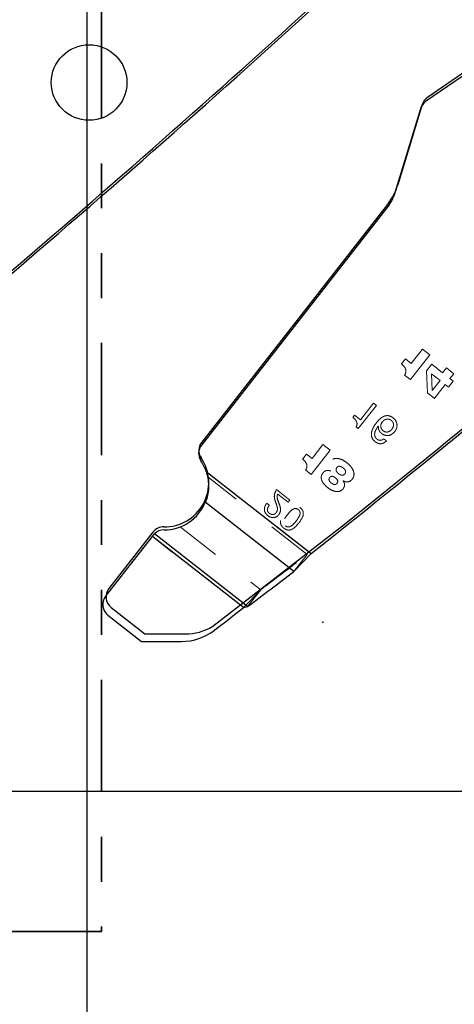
# Model space of a CAD drawing. Header units: inches. Extents: x 0.1 to 87.3, y 0.1 to 33.9.
# Tile 49 of 174: x 21.2 to 22.1, y 20 to 22.2. Entities that reach past the tile are written whole.
import ezdxf

# ---------------------------------------------------------------- set-up
doc = ezdxf.new("R2010")
doc.units = ezdxf.units.IN
doc.header["$MEASUREMENT"] = 0
doc.header["$PDSIZE"] = -1
for name, pattern in [('CENTERX2', [0.8, 0.5, -0.1, 0.1, -0.1]), ('HIDDEN', [0.075, 0.05, -0.025]), ('PHANTOM', [0.5, 0.25, -0.05, 0.05, -0.05, 0.05, -0.05])]:
    doc.linetypes.add(name, pattern=pattern)
doc.layers.add('DIMENSIONS', color=171, linetype='Continuous')
doc.layers.add('SECTION_VIEWS', color=7, linetype='PHANTOM', lineweight=35)
doc.styles.add('SLDTEXTSTYLE0', font='TXT', dxfattribs={"width": 0.75})
doc.dimstyles.new('SLDDIMSTYLE3', dxfattribs={"dimtxt": 0.125, "dimasz": 0.13, "dimexe": 0, "dimexo": 0.0625, "dimgap": 0.03125, "dimtad": 0, "dimtih": 1, "dimtoh": 1, "dimdec": 4, "dimrnd": 1e-09, "dimzin": 12, "dimdsep": 46, "dimtxsty": 'SLDTEXTSTYLE0', "dimsah": 1, "dimcen": 0, "dimadec": 0, "dimazin": 3, "dimtfac": 1, "dimtdec": 4, "dimtofl": 0, "dimtmove": 0, "dimatfit": 3, "dimfxl": 1, "dimfrac": 2, "dimtolj": 1, "dimtzin": 12, "dimarcsym": 0})
doc.dimstyles.new('SLDDIMSTYLE7', dxfattribs={"dimtxt": 0.125, "dimasz": 0.13, "dimexe": 0, "dimexo": 0.0625, "dimgap": 0.03125, "dimtad": 0, "dimtih": 1, "dimtoh": 1, "dimdec": 1, "dimrnd": 1e-09, "dimzin": 12, "dimdsep": 46, "dimtxsty": 'SLDTEXTSTYLE0', "dimsah": 1, "dimcen": 0.09, "dimadec": 0, "dimazin": 3, "dimtfac": 1, "dimtdec": 1, "dimtofl": 0, "dimtmove": 0, "dimatfit": 3, "dimfxl": 1, "dimfrac": 2, "dimtolj": 1, "dimtzin": 12, "dimarcsym": 0})

# ---------------------------------------------------------------- blocks, each defined once
blk = doc.blocks.new('_D_5')
at = {"layer": 'DIMENSIONS'}
for p, q in [((23.8757, 22.9093), (22.4666, 15.5391)), ((21.0989, 16.0121), (21.0608, 16.0121)), ((21.0608, 16.0121), (21.0608, 15.8136)), ((21.5145, 16.0121), (21.5526, 16.0121)), ((21.5526, 16.0121), (21.5526, 15.8136)), ((21.0608, 15.8136), (21.0989, 15.8136)), ((21.5526, 15.8136), (21.5145, 15.8136)), ((22.4666, 15.5391), (22.2479, 15.5391))]:
    blk.add_line(p, q, dxfattribs=at)
blk.add_solid([(23.8757, 22.9093), (23.8316, 22.7854), (23.8709, 22.7779)], dxfattribs=at)
at = {"layer": 'DIMENSIONS', "char_height": 0.125, "attachment_point": 1, "style": 'SLDTEXTSTYLE0'}
for s, insert in [('2.705', (21.0989, 15.9748)), ('%%c', (21.0046, 15.7878)), ('.1065', (21.1932, 15.7878)), ('TBD PER TAPPING UNIT', (20.4281, 15.5893)), ('SPECIFICATIONS', (20.6663, 15.3909))]:
    blk.add_mtext(s, dxfattribs=dict(at, insert=insert))
blk = doc.blocks.new('_D_10')
at = {"layer": 'DIMENSIONS'}
for p, q in [((2.8197, 20.8042), (2.8197, 14.5427)), ((48.3846, 20.3884), (48.3846, 14.5427)), ((2.8197, 14.6677), (27.4208, 14.6677)), ((48.3846, 14.6677), (27.7909, 14.6677))]:
    blk.add_line(p, q, dxfattribs=at)
for centre, start, end in [((27.6426, 14.655), 153.4349, 206.5651), ((27.569, 14.655), 333.4349, 26.5651)]:
    blk.add_arc(centre, 0.2219, start, end, dxfattribs=at)
for points in [[(2.8197, 14.6677), (2.9497, 14.6477), (2.9497, 14.6877)], [(48.3846, 14.6677), (48.2546, 14.6877), (48.2546, 14.6477)]]:
    blk.add_solid(points, dxfattribs=at)
at = {"layer": 'DIMENSIONS', "insert": (27.4442, 14.7169), "char_height": 0.125, "attachment_point": 1, "style": 'SLDTEXTSTYLE0'}
blk.add_mtext('45.6', dxfattribs=at)

msp = doc.modelspace()

# ---------------------------------------------------------------- linework, layer by layer
at = {"color": 7, "linetype": 'Continuous'}
for p, q in [((21.30957, 20.43835), (21.30957, 26.74835)), ((21.30957, 20.43835), (21.30957, 26.74835)), ((22.31111, 22.1521), (22.06769, 21.98389)), ((22.05605, 21.96795), (22.00149, 21.78893)), ((21.98042, 21.74841), (21.56479, 21.21642)), ((21.58966, 20.80598), (21.8819, 21.03268)), ((21.4564, 21.01599), (21.3581, 20.89016)), ((21.36327, 20.84805), (21.43856, 20.78923)), ((21.43856, 20.78923), (21.528, 20.78906)), ((21.30957, 16.36386), (21.30957, 20.59835)), ((21.30957, 20.43835), (19.88457, 20.43835)), ((22.73457, 20.43835), (21.30957, 20.43835))]:
    msp.add_line(p, q, dxfattribs=at)
at = {"color": 7, "linetype": 'CENTERX2'}
msp.add_line((21.30957, 17.28335), (21.30957, 23.59335), dxfattribs=at)
at = {"color": 7, "linetype": 'Continuous', "lineweight": 25}
for p, q in [((22.31071, 22.14547), (22.06333, 21.97451)), ((22.05169, 21.95858), (21.99244, 21.76417)), ((21.98233, 21.74472), (21.56439, 21.20978)), ((21.57501, 21.1506), (21.80867, 20.96805)), ((21.77026, 20.92821), (21.57294, 21.08238)), ((21.45513, 21.00589), (21.45783, 21.00933)), ((21.45783, 21.00933), (21.45984, 21.01165)), ((21.66694, 20.84985), (21.45984, 21.01165)), ((21.35104, 20.87266), (21.45513, 21.00589)), ((21.65771, 20.84762), (21.45513, 21.00589)), ((21.77026, 20.92821), (21.80867, 20.96805)), ((21.65771, 20.84762), (21.66694, 20.84985)), ((21.35621, 20.83055), (21.43048, 20.77252)), ((21.43048, 20.77252), (21.51973, 20.77235))]:
    msp.add_line(p, q, dxfattribs=at)
at = {"color": 7, "linetype": 'HIDDEN', "lineweight": 18}
for p, q in [((22.02962, 21.35557), (22.07252, 21.41049)), ((22.05611, 21.42331), (22.03139, 21.39167)), ((22.07252, 21.41049), (22.05611, 21.42331)), ((22.01853, 21.40172), (22.00966, 21.39036)), ((22.03139, 21.39167), (22.01853, 21.40172)), ((22.06517, 21.3748), (22.07693, 21.3895)), ((22.07693, 21.3895), (22.10113, 21.37059)), ((22.10113, 21.37059), (22.10964, 21.38148)), ((22.10964, 21.38148), (22.12605, 21.36866)), ((22.01669, 21.36567), (22.02962, 21.35557)), ((22.06745, 21.32601), (22.06517, 21.3748)), ((22.07638, 21.36833), (22.09562, 21.3533)), ((22.07833, 21.33116), (22.07638, 21.36833)), ((22.12605, 21.36866), (22.11754, 21.35777)), ((22.09562, 21.3533), (22.07833, 21.33116)), ((22.11447, 21.33857), (22.10722, 21.34423)), ((22.12495, 21.35198), (22.11447, 21.33857)), ((22.11754, 21.35777), (22.12495, 21.35198)), ((22.08315, 21.31375), (22.06745, 21.32601)), ((21.91355, 21.24653), (21.95372, 21.29794)), ((21.94756, 21.30275), (21.91878, 21.26592)), ((21.95372, 21.29794), (21.94756, 21.30275)), ((21.90543, 21.27634), (21.90158, 21.27142)), ((21.91878, 21.26592), (21.90543, 21.27634)), ((21.90884, 21.25021), (21.91355, 21.24653)), ((21.96888, 21.24161), (21.97242, 21.23952)), ((21.83485, 21.21081), (21.81063, 21.17981)), ((21.85093, 21.19824), (21.83485, 21.21081)), ((21.97599, 21.21888), (21.96983, 21.22369)), ((21.79804, 21.18965), (21.78934, 21.17852)), ((21.81063, 21.17981), (21.79804, 21.18965)), ((21.8089, 21.14444), (21.85093, 21.19824)), ((21.57501, 21.1506), (21.80867, 20.96805)), ((21.79623, 21.15434), (21.8089, 21.14444)), ((21.85208, 21.15189), (21.85197, 21.15175)), ((21.79956, 20.96572), (21.57819, 21.13868)), ((21.87959, 21.13017), (21.8797, 21.13031)), ((21.76115, 21.08725), (21.73151, 21.11042)), ((21.7341, 21.10066), (21.75741, 21.08245)), ((21.71532, 21.07583), (21.70987, 21.08008)), ((21.75741, 21.08245), (21.76115, 21.08725)), ((21.51699, 21.02741), (21.69624, 20.88736)), ((21.65771, 20.84762), (21.45513, 21.00589)), ((21.77026, 20.92821), (21.79956, 20.96572)), ((21.65771, 20.84762), (21.69624, 20.88736)), ((21.66694, 20.84985), (21.69624, 20.88736))]:
    msp.add_line(p, q, dxfattribs=at)
at = {"color": 7, "linetype": 'Continuous', "lineweight": 25}
msp.add_circle((21.31414, 22.01714), 0.08418, dxfattribs=at)
for centre, radius, start, end in [((3.25452, 42.55726), 27.55906, 308.428925, 312.564485), ((4.67952, 42.55726), 27.55906, 308.428925, 312.564485), ((22.08038, 21.94983), 0.03, 124.64598, 163.05179), ((21.93505, 21.78166), 0.06, 321.99999, 343.05179), ((21.58803, 21.19131), 0.03, 141.99999, 214.11214), ((21.4817, 21.11929), 0.09843, 18.55244, 34.11214), ((21.4817, 21.11929), 0.09843, 269.89644, 337.97311), ((21.48147, 20.99086), 0.03, 89.89644, 136.13192), ((7.24006, 39.97912), 23.95963, 307.022805, 307.332906), ((21.37468, 20.85419), 0.03, 141.99999, 232), ((4.67646, 42.55334), 27.55906, 307.868489, 308.037489), ((21.51996, 20.89235), 0.12, 269.89128, 307.86849)]:
    msp.add_arc(centre, radius, start, end, dxfattribs=at)
at = {"color": 7, "linetype": 'Continuous'}
for centre, radius, start, end in [((3.25492, 42.56389), 27.55906, 308.622484, 312.564485), ((4.67992, 42.56389), 27.55906, 308.622484, 312.564485), ((22.08475, 21.95921), 0.03, 124.64598, 163.05179), ((21.88192, 21.82536), 0.125, 321.99999, 343.05179), ((21.58843, 21.19795), 0.03, 141.99999, 214.11214), ((21.4821, 21.12593), 0.09843, 269.08395, 34.11214), ((21.48005, 20.99752), 0.03, 89.08395, 141.99999), ((21.38174, 20.87169), 0.03, 141.99999, 232), ((21.52822, 20.90906), 0.12, 269.89128, 300.79434)]:
    msp.add_arc(centre, radius, start, end, dxfattribs=at)
at = {"color": 7, "linetype": 'HIDDEN', "lineweight": 18}
for centre, radius, start, end in [((23.57178, 20.16296), 1.88158, 141.11131, 142.29425), ((7.26936, 40.01663), 23.95963, 307.022805, 307.332906)]:
    msp.add_arc(centre, radius, start, end, dxfattribs=at)
for points, knots in [([(22.00966, 21.39036), (22.01178, 21.38856), (22.01587, 21.3851), (22.01919, 21.37905), (22.01981, 21.37378), (22.01902, 21.36953), (22.0175, 21.36701), (22.01669, 21.36567)], [0, 0, 0, 0, 0.2895919, 0.557909, 0.694478, 0.8377092, 1, 1, 1, 1]), ([(21.95822, 21.25204), (21.95815, 21.25018), (21.95801, 21.24658), (21.95972, 21.24203), (21.9621, 21.23862), (21.9652, 21.23555), (21.97028, 21.232), (21.97813, 21.22996), (21.98713, 21.2324), (21.99406, 21.23828), (21.99827, 21.24521), (21.99997, 21.252), (21.99961, 21.25843), (21.99662, 21.26502), (21.99145, 21.27021), (21.98566, 21.27386), (21.98, 21.27543), (21.97464, 21.2752), (21.96454, 21.27182), (21.95861, 21.26496), (21.95384, 21.25944)], [0, 0, 0, 0, 0.0425608, 0.0822857, 0.1093832, 0.1381387, 0.1825392, 0.251167, 0.3174048, 0.3893804, 0.4555735, 0.5013518, 0.5489633, 0.6013525, 0.6644713, 0.714932, 0.7579565, 0.797644, 0.837003, 1, 1, 1, 1]), ([(21.95384, 21.25944), (21.95861, 21.26496), (21.96454, 21.27182), (21.97464, 21.2752), (21.98, 21.27543), (21.98566, 21.27386), (21.99145, 21.27021), (21.99662, 21.26502), (21.99961, 21.25843), (21.99997, 21.252), (21.99827, 21.24521), (21.99406, 21.23828), (21.98713, 21.2324), (21.97813, 21.22996), (21.97028, 21.232), (21.9652, 21.23555), (21.9621, 21.23862), (21.95972, 21.24203), (21.95801, 21.24658), (21.95815, 21.25018), (21.95822, 21.25204)], [0, 0, 0, 0, 0.16299704, 0.20235601, 0.2420435, 0.28506795, 0.3355287, 0.39864747, 0.45103668, 0.49864823, 0.54442647, 0.61061956, 0.68259524, 0.74883304, 0.81746079, 0.86186133, 0.89061679, 0.91771433, 0.95743916, 1, 1, 1, 1]), ([(21.90158, 21.27142), (21.90343, 21.26987), (21.90694, 21.2669), (21.91003, 21.2619), (21.91084, 21.25744), (21.91046, 21.25375), (21.9094, 21.25144), (21.90884, 21.25021)], [0, 0, 0, 0, 0.292109, 0.5574083, 0.6928273, 0.8363094, 1, 1, 1, 1]), ([(21.95384, 21.25944), (21.95012, 21.25415), (21.94476, 21.24651), (21.94214, 21.23469), (21.94336, 21.2261), (21.94809, 21.21936), (21.95373, 21.21504), (21.95908, 21.21278), (21.96464, 21.21227), (21.9708, 21.21407), (21.97419, 21.21721), (21.97599, 21.21888)], [0, 0, 0, 0, 0.25405623, 0.36694362, 0.47383904, 0.58939578, 0.68467621, 0.75391874, 0.81790966, 0.90340254, 1, 1, 1, 1]), ([(21.97599, 21.21888), (21.97419, 21.21721), (21.9708, 21.21407), (21.96464, 21.21227), (21.95908, 21.21278), (21.95373, 21.21504), (21.94809, 21.21936), (21.94336, 21.2261), (21.94214, 21.23469), (21.94476, 21.24651), (21.95012, 21.25415), (21.95384, 21.25944)], [0, 0, 0, 0, 0.09659746, 0.18209034, 0.24608126, 0.31532379, 0.41060422, 0.52616096, 0.63305638, 0.74594377, 1, 1, 1, 1]), ([(21.96983, 21.22369), (21.96876, 21.22279), (21.9667, 21.22105), (21.96276, 21.21998), (21.95871, 21.2205), (21.9554, 21.22242), (21.95292, 21.22476), (21.95127, 21.22711), (21.95012, 21.23001), (21.94973, 21.23352), (21.95094, 21.2416), (21.95483, 21.24736), (21.95796, 21.25201)], [0, 0, 0, 0, 0.0852026, 0.1635413, 0.2422229, 0.3295004, 0.3932682, 0.4505161, 0.5041877, 0.5830146, 0.6641895, 1, 1, 1, 1]), ([(21.95796, 21.25201), (21.95483, 21.24736), (21.95094, 21.2416), (21.94973, 21.23352), (21.95012, 21.23001), (21.95127, 21.22711), (21.95292, 21.22476), (21.9554, 21.22242), (21.95871, 21.2205), (21.96276, 21.21998), (21.9667, 21.22105), (21.96876, 21.22279), (21.96983, 21.22369)], [0, 0, 0, 0, 0.3358105, 0.4169854, 0.4958123, 0.5494839, 0.6067318, 0.6704996, 0.7577771, 0.8364587, 0.9147974, 1, 1, 1, 1]), ([(21.95796, 21.25201), (21.95801, 21.25201), (21.9581, 21.25202), (21.95818, 21.25203), (21.95822, 21.25204)], [0, 0, 0, 0, 0.5600684, 1, 1, 1, 1]), ([(21.96888, 21.24161), (21.96786, 21.24252), (21.96593, 21.24425), (21.96413, 21.24763), (21.96331, 21.25178), (21.96418, 21.25674), (21.96705, 21.26169), (21.97118, 21.26566), (21.97633, 21.26785), (21.98198, 21.26766), (21.98655, 21.26523), (21.98973, 21.26205), (21.99145, 21.25875), (21.99218, 21.25466), (21.99134, 21.24984), (21.98851, 21.24498), (21.98452, 21.24101), (21.98005, 21.23882), (21.97588, 21.23849), (21.97217, 21.23937), (21.97002, 21.24083), (21.96888, 21.24161)], [0, 0, 0, 0, 0.045934, 0.0872823, 0.1268069, 0.187149, 0.2527721, 0.3177321, 0.3777264, 0.4370373, 0.5028758, 0.5473684, 0.5877572, 0.6266676, 0.6859156, 0.7489064, 0.8141625, 0.8739241, 0.912811, 0.9537154, 1, 1, 1, 1]), ([(21.78934, 21.17852), (21.79143, 21.17676), (21.79544, 21.17337), (21.79868, 21.16744), (21.79929, 21.16228), (21.79852, 21.15811), (21.79703, 21.15565), (21.79623, 21.15434)], [0, 0, 0, 0, 0.2896123, 0.5579225, 0.6944847, 0.837711, 1, 1, 1, 1]), ([(21.8797, 21.13031), (21.88141, 21.12944), (21.88476, 21.12774), (21.89046, 21.12752), (21.89588, 21.12937), (21.90031, 21.13344), (21.90329, 21.13871), (21.90431, 21.1446), (21.90326, 21.15135), (21.89963, 21.15859), (21.89295, 21.1665), (21.88387, 21.17369), (21.87303, 21.17937), (21.86284, 21.18059), (21.85552, 21.17778), (21.85121, 21.17406), (21.84825, 21.16996), (21.84649, 21.16535), (21.8467, 21.16023), (21.84901, 21.15551), (21.85111, 21.15304), (21.85208, 21.15189)], [0, 0, 0, 0, 0.0435661, 0.0851595, 0.1268544, 0.171862, 0.2198282, 0.2632613, 0.3063298, 0.3742313, 0.4458137, 0.5424151, 0.6379927, 0.7241841, 0.7669433, 0.8141442, 0.852624, 0.8818509, 0.925723, 0.9655863, 1, 1, 1, 1]), ([(21.87961, 21.15891), (21.88158, 21.15714), (21.88446, 21.15453), (21.88559, 21.15006), (21.88505, 21.14758), (21.88385, 21.14561), (21.88204, 21.14381), (21.87961, 21.14262), (21.87662, 21.14238), (21.87314, 21.14346), (21.86962, 21.14578), (21.8665, 21.14863), (21.86451, 21.15171), (21.86389, 21.15473), (21.8644, 21.15747), (21.86573, 21.15973), (21.86736, 21.16139), (21.8696, 21.16254), (21.87421, 21.16258), (21.87741, 21.1604), (21.87961, 21.15891)], [0, 0, 0, 0, 0.1230751, 0.1802758, 0.20935, 0.2416582, 0.2887142, 0.3290932, 0.3676445, 0.4290832, 0.4983441, 0.5668972, 0.6296626, 0.6692613, 0.7106856, 0.7593707, 0.79166, 0.8205858, 0.8770758, 1, 1, 1, 1]), ([(21.83446, 21.14726), (21.83339, 21.14563), (21.83138, 21.14256), (21.83066, 21.13711), (21.83166, 21.13197), (21.83475, 21.12551), (21.84106, 21.1181), (21.84962, 21.11147), (21.85823, 21.10726), (21.86552, 21.10575), (21.87192, 21.10643), (21.87699, 21.10905), (21.88025, 21.11266), (21.88213, 21.11636), (21.88294, 21.11997), (21.8828, 21.1236), (21.88175, 21.12714), (21.88032, 21.12915), (21.87959, 21.13017)], [0, 0, 0, 0, 0.0601742, 0.1139224, 0.1670894, 0.2223053, 0.3364473, 0.4682676, 0.5592257, 0.6343925, 0.6985377, 0.7569221, 0.8088663, 0.8482647, 0.8861166, 0.9233231, 0.9608838, 1, 1, 1, 1]), ([(21.85197, 21.15175), (21.8501, 21.15241), (21.84659, 21.15364), (21.84141, 21.1529), (21.83736, 21.15058), (21.83546, 21.1484), (21.83446, 21.14726)], [0, 0, 0, 0, 0.2998288, 0.5610359, 0.7692205, 1, 1, 1, 1]), ([(21.86642, 21.12477), (21.86593, 21.12421), (21.86504, 21.12318), (21.86337, 21.12217), (21.86165, 21.12175), (21.8593, 21.12186), (21.85641, 21.12304), (21.85331, 21.12521), (21.85049, 21.12769), (21.84877, 21.13022), (21.8482, 21.13242), (21.84825, 21.13414), (21.84885, 21.13593), (21.8499, 21.13757), (21.85122, 21.13894), (21.85321, 21.14006), (21.85611, 21.14025), (21.85941, 21.13907), (21.86344, 21.13642), (21.86661, 21.13325), (21.86779, 21.12983), (21.8679, 21.12811), (21.86748, 21.12633), (21.86679, 21.12531), (21.86642, 21.12477)], [0, 0, 0, 0, 0.0380431, 0.0702988, 0.099712, 0.1287823, 0.1907664, 0.2585178, 0.3250806, 0.3850802, 0.4132948, 0.4419444, 0.4732727, 0.5098299, 0.5422323, 0.5711891, 0.6266835, 0.6865005, 0.7499054, 0.8778239, 0.9072749, 0.9360894, 0.9660977, 1, 1, 1, 1]), ([(21.73151, 21.11042), (21.72986, 21.10753), (21.72689, 21.10232), (21.72611, 21.09207), (21.72838, 21.08572), (21.72975, 21.08188)], [0, 0, 0, 0, 0.3295819, 0.5950796, 1, 1, 1, 1]), ([(21.73748, 21.07873), (21.73574, 21.0829), (21.73338, 21.08851), (21.73249, 21.09625), (21.73357, 21.0992), (21.7341, 21.10066)], [0, 0, 0, 0, 0.5926433, 0.7984397, 1, 1, 1, 1]), ([(21.70987, 21.08008), (21.70861, 21.07842), (21.70619, 21.07522), (21.70435, 21.06961), (21.70431, 21.06395), (21.70663, 21.0575), (21.71204, 21.0519), (21.71888, 21.04842), (21.72525, 21.04778), (21.73083, 21.04936), (21.73549, 21.05309), (21.73986, 21.05933), (21.741, 21.0688), (21.73866, 21.0754), (21.73748, 21.07873)], [0, 0, 0, 0, 0.0743826, 0.1424105, 0.2071987, 0.2731209, 0.3825176, 0.4765258, 0.5418972, 0.6069945, 0.6782187, 0.7513393, 0.8746758, 1, 1, 1, 1]), ([(21.72975, 21.08188), (21.73062, 21.07949), (21.7322, 21.07522), (21.73372, 21.06913), (21.73343, 21.064), (21.73154, 21.06015), (21.72924, 21.05734), (21.72636, 21.0556), (21.7233, 21.05491), (21.72015, 21.05518), (21.71701, 21.05638), (21.71406, 21.05852), (21.71184, 21.06166), (21.71107, 21.0654), (21.71169, 21.07047), (21.71386, 21.07367), (21.71532, 21.07583)], [0, 0, 0, 0, 0.1243799, 0.2224036, 0.305054, 0.3687677, 0.4288904, 0.4801813, 0.5298129, 0.5800076, 0.6321738, 0.6921497, 0.7557326, 0.8149479, 0.8750159, 1, 1, 1, 1]), ([(21.78367, 21.0709), (21.78201, 21.07206), (21.77895, 21.07417), (21.77376, 21.07549), (21.76895, 21.07509), (21.75994, 21.07138), (21.75042, 21.05973), (21.74141, 21.04767), (21.73998, 21.03801), (21.74074, 21.03323), (21.74331, 21.02855), (21.74748, 21.02457), (21.75235, 21.02149), (21.75751, 21.02013), (21.76233, 21.02055), (21.77136, 21.02427), (21.78087, 21.03593), (21.78988, 21.04799), (21.7913, 21.05762), (21.79053, 21.06239), (21.788, 21.06711), (21.7852, 21.06956), (21.78367, 21.0709)], [0, 0, 0, 0, 0.037855, 0.0694031, 0.0982629, 0.1271163, 0.2497177, 0.3728174, 0.4017059, 0.4305796, 0.4621307, 0.4999858, 0.5378531, 0.5694093, 0.5982836, 0.6271708, 0.7502681, 0.8728672, 0.9017193, 0.9305796, 0.9621329, 1, 1, 1, 1]), ([(21.75135, 21.02953), (21.75037, 21.03043), (21.74854, 21.03212), (21.74726, 21.03561), (21.7473, 21.03912), (21.74932, 21.04619), (21.75628, 21.0551), (21.76324, 21.06402), (21.76963, 21.0677), (21.77304, 21.06861), (21.7767, 21.06817), (21.78003, 21.06624), (21.78271, 21.06348), (21.78402, 21.06003), (21.78397, 21.0565), (21.78194, 21.04941), (21.77497, 21.0405), (21.76801, 21.03159), (21.76164, 21.02792), (21.75824, 21.02703), (21.75454, 21.02743), (21.75247, 21.0288), (21.75135, 21.02953)], [0, 0, 0, 0, 0.0337148, 0.062994, 0.0919859, 0.1226946, 0.2496152, 0.377226, 0.4079864, 0.4370006, 0.466285, 0.5, 0.533715, 0.5629994, 0.5920136, 0.622774, 0.7503848, 0.8773054, 0.9080141, 0.937006, 0.9662852, 1, 1, 1, 1])]:
    msp.add_open_spline(points, degree=3, knots=knots, dxfattribs=at)
at = {"color": 7, "linetype": 'Continuous', "lineweight": 25}
msp.add_open_spline([(21.57501, 21.1506), (21.57737, 21.14065), (21.58211, 21.1207), (21.57836, 21.09699), (21.57399, 21.0852), (21.57294, 21.08238)], degree=3, knots=[0, 0, 0, 0, 0.431234, 0.8635198, 1, 1, 1, 1], dxfattribs=at)
at = {"color": 7, "linetype": 'Continuous'}
msp.add_point((21.83457, 20.81535), dxfattribs=at)
at = {"layer": 'SECTION_VIEWS'}
for p, q in [((21.34145, 28.18714), (21.34145, 20.12638)), ((21.34145, 20.12638), (20.84145, 20.12638))]:
    msp.add_line(p, q, dxfattribs=at)

# ---------------------------------------------------------------- dimensions: what is measured, and where the dimension line sits
at = {"layer": 'DIMENSIONS'}
dim = msp.add_diameter_dim_2p(p1=(23.89567, 23.01395), p2=(23.87567, 22.90934), text='<>\\PTBD PER TAPPING UNIT\\PSPECIFICATIONS', dimstyle='SLDDIMSTYLE3', dxfattribs=at)
dim.commit()
dim.dimension.update_dxf_attribs({"geometry": '_D_5', "text_midpoint": (21.30671, 15.63361), "dimtype": 163})
dim = msp.add_linear_dim(base=(2.81968, 14.66772), p1=(48.38457, 20.43835), p2=(2.81968, 20.85419), angle=0, text='(<>)', dimstyle='SLDDIMSTYLE7', dxfattribs=at)
dim.commit()
dim.dimension.update_dxf_attribs({"geometry": '_D_10', "text_midpoint": (27.60583, 14.66772), "dimtype": 160})

doc.saveas('drawing.dxf')
